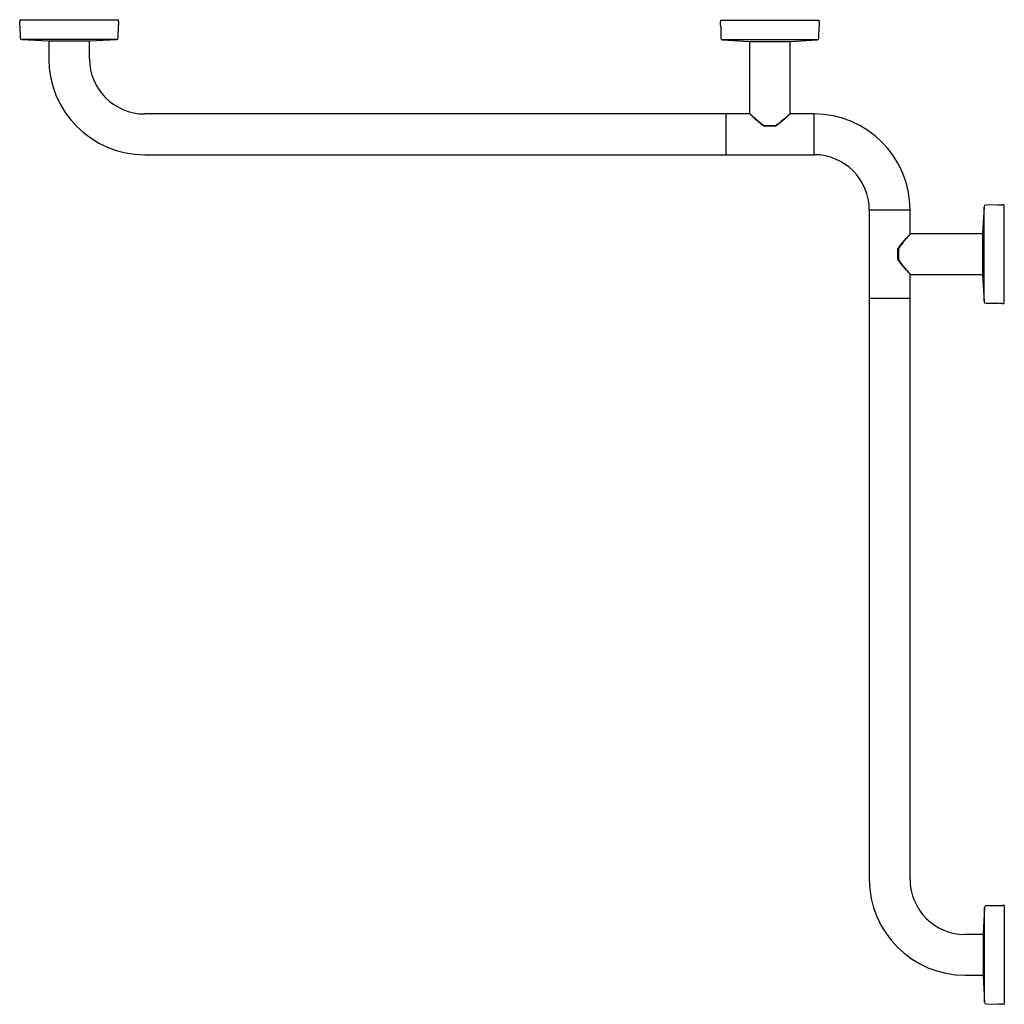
# Model space of a CAD drawing. Header units: millimetres. Extents: x 3300.492 to 3301.339, y 2352.496 to 2353.343.
import ezdxf

# ---------------------------------------------------------------- set-up
doc = ezdxf.new("R2010")
doc.units = ezdxf.units.MM
doc.layers.add('SANINDUSA', color=3, linetype='Continuous')

msp = doc.modelspace()

# ---------------------------------------------------------------- linework, layer by layer
at = {"layer": 'SANINDUSA'}
for p, q in [((3300.49208, 2353.34263), (3300.49208, 2353.34113)), ((3300.49208, 2353.34263), (3300.57708, 2353.34263)), ((3300.57708, 2353.34113), (3300.57708, 2353.34263)), ((3301.09458, 2353.34228), (3301.09458, 2353.34078)), ((3301.09458, 2353.34228), (3301.11219, 2353.34228)), ((3301.11219, 2353.34228), (3301.17958, 2353.34228)), ((3301.17958, 2353.34078), (3301.17958, 2353.34228)), ((3300.49227, 2353.33755), (3300.49241, 2353.32704)), ((3300.57675, 2353.32704), (3300.57689, 2353.33755)), ((3301.09477, 2353.3372), (3301.09491, 2353.32669)), ((3301.17925, 2353.32669), (3301.17939, 2353.3372)), ((3300.49383, 2353.32556), (3300.51678, 2353.32433)), ((3300.57533, 2353.32556), (3300.49383, 2353.32556)), ((3300.55238, 2353.32433), (3300.57533, 2353.32556)), ((3301.09633, 2353.32521), (3301.11928, 2353.32398)), ((3301.17783, 2353.32521), (3301.09633, 2353.32521)), ((3301.15488, 2353.32398), (3301.17783, 2353.32521)), ((3300.51678, 2353.32433), (3300.52311, 2353.32433)), ((3300.51708, 2353.32433), (3300.51708, 2353.30908)), ((3300.52311, 2353.32433), (3300.55238, 2353.32433)), ((3300.55208, 2353.30908), (3300.55208, 2353.32433)), ((3301.11928, 2353.32398), (3301.12495, 2353.32398)), ((3301.11958, 2353.32398), (3301.11958, 2353.26208)), ((3301.12495, 2353.32398), (3301.15488, 2353.32398)), ((3301.15458, 2353.26208), (3301.15458, 2353.32398)), ((3301.09758, 2353.26158), (3300.59958, 2353.26158)), ((3301.09908, 2353.26158), (3301.09758, 2353.26158)), ((3301.11988, 2353.26158), (3301.09908, 2353.26158)), ((3301.09908, 2353.26158), (3301.09908, 2353.22658)), ((3301.11974, 2353.26172), (3301.11977, 2353.26169)), ((3301.17508, 2353.26158), (3301.15428, 2353.26158)), ((3301.15439, 2353.26169), (3301.15442, 2353.26172)), ((3301.17508, 2353.22658), (3301.17508, 2353.26158)), ((3301.13221, 2353.25116), (3301.13221, 2353.25116)), ((3301.13233, 2353.25158), (3301.14183, 2353.25158)), ((3301.14169, 2353.25108), (3301.13247, 2353.25108)), ((3301.14195, 2353.25116), (3301.14195, 2353.25116)), ((3300.59958, 2353.22658), (3301.09758, 2353.22658)), ((3301.09758, 2353.22658), (3301.09908, 2353.22658)), ((3301.09908, 2353.22658), (3301.17508, 2353.22658)), ((3301.32121, 2353.18183), (3301.31998, 2353.15888)), ((3301.32121, 2353.10034), (3301.32121, 2353.18183)), ((3301.3332, 2353.18339), (3301.32268, 2353.18325)), ((3301.33828, 2353.18358), (3301.33678, 2353.18358)), ((3301.33828, 2353.18358), (3301.33828, 2353.09858)), ((3301.22258, 2353.17908), (3301.22258, 2353.10308)), ((3301.22258, 2353.17908), (3301.25758, 2353.17908)), ((3301.25758, 2353.15828), (3301.25758, 2353.17908)), ((3301.25772, 2353.15843), (3301.25769, 2353.1584)), ((3301.31998, 2353.15858), (3301.25808, 2353.15858)), ((3301.31998, 2353.15888), (3301.31998, 2353.15821)), ((3301.31998, 2353.15821), (3301.31998, 2353.12328)), ((3301.24708, 2353.13647), (3301.24708, 2353.14569)), ((3301.24715, 2353.14595), (3301.24715, 2353.14596)), ((3301.24758, 2353.14583), (3301.24758, 2353.13634)), ((3301.24715, 2353.13621), (3301.24715, 2353.13622)), ((3301.25758, 2353.10308), (3301.25758, 2353.12389)), ((3301.25769, 2353.12377), (3301.25772, 2353.12374)), ((3301.25808, 2353.12358), (3301.31998, 2353.12358)), ((3301.31998, 2353.12328), (3301.32121, 2353.10034)), ((3301.22258, 2353.10308), (3301.22258, 2353.10158)), ((3301.22258, 2353.10308), (3301.25758, 2353.10308)), ((3301.22258, 2353.10158), (3301.22258, 2352.60358)), ((3301.25758, 2353.10158), (3301.25758, 2353.10308)), ((3301.25758, 2352.60358), (3301.25758, 2353.10158)), ((3301.32268, 2353.09892), (3301.3332, 2353.09878)), ((3301.33678, 2353.09858), (3301.33828, 2353.09858)), ((3301.33355, 2352.58089), (3301.32303, 2352.58075)), ((3301.33863, 2352.58108), (3301.33713, 2352.58108)), ((3301.33863, 2352.58108), (3301.33863, 2352.55914)), ((3301.32156, 2352.57933), (3301.32033, 2352.55638)), ((3301.32156, 2352.57516), (3301.32156, 2352.57933)), ((3301.32156, 2352.49784), (3301.32156, 2352.57516)), ((3301.32033, 2352.55608), (3301.30508, 2352.55608)), ((3301.32033, 2352.55638), (3301.32033, 2352.52078)), ((3301.33863, 2352.55914), (3301.33863, 2352.49608)), ((3301.30508, 2352.52108), (3301.32033, 2352.52108)), ((3301.32033, 2352.52078), (3301.32156, 2352.49784)), ((3301.32303, 2352.49642), (3301.33355, 2352.49628)), ((3301.33713, 2352.49608), (3301.33863, 2352.49608))]:
    msp.add_line(p, q, dxfattribs=at)
at = {"layer": 'SANINDUSA', "flags": 128}
for points in [[(3301.13221, 2353.25116), (3301.1322, 2353.25117), (3301.13219, 2353.25122), (3301.13221, 2353.25132), (3301.13226, 2353.25144), (3301.13233, 2353.25158)], [(3301.14183, 2353.25158), (3301.1419, 2353.25144), (3301.14195, 2353.25132), (3301.14197, 2353.25122), (3301.14196, 2353.25117), (3301.14195, 2353.25116)], [(3301.24715, 2353.14596), (3301.24716, 2353.14597), (3301.24722, 2353.14597), (3301.24732, 2353.14595), (3301.24744, 2353.1459), (3301.24758, 2353.14583)], [(3301.24758, 2353.13634), (3301.24744, 2353.13627), (3301.24732, 2353.13622), (3301.24722, 2353.1362), (3301.24716, 2353.1362), (3301.24715, 2353.13621)]]:
    msp.add_lwpolyline(points, dxfattribs=at)
at = {"layer": 'SANINDUSA'}
for centre, radius, start, end in [((3300.44873, 2353.33698), 0.04355, 0.74778, 5.46757), ((3300.62043, 2353.33698), 0.04355, 174.53243, 179.25222), ((3301.05123, 2353.33663), 0.04355, 0.74778, 5.46757), ((3301.22293, 2353.33663), 0.04355, 174.53243, 179.25222), ((3300.49391, 2353.32706), 0.0015, 180.74778, 266.94399), ((3300.57525, 2353.32706), 0.0015, 273.05601, 359.25222), ((3301.09641, 2353.32671), 0.0015, 180.74778, 266.94399), ((3301.17775, 2353.32671), 0.0015, 273.05601, 359.25222), ((3300.59958, 2353.30908), 0.0825, 180, 270), ((3300.59958, 2353.30908), 0.0475, 180, 270), ((3301.12008, 2353.26208), 0.0005, 180.00882, 226.58519), ((3301.15408, 2353.26208), 0.0005, 313.41481, 359.96787), ((3301.17508, 2353.17908), 0.0825, 0, 90), ((3301.13247, 2353.25158), 0.0005, 238.42361, 270), ((3301.1329, 2353.25147), 0.000575, 168.3701, 221.96452), ((3301.14126, 2353.25147), 0.000575, 318.03548, 11.6299), ((3301.14169, 2353.25158), 0.0005, 270, 301.57639), ((3301.17508, 2353.17908), 0.0475, 0, 90), ((3301.3227, 2353.18175), 0.0015, 90.74778, 176.94399), ((3301.33263, 2353.22694), 0.04355, 270.74778, 275.46757), ((3301.25808, 2353.15808), 0.0005, 90.00882, 136.58519), ((3301.24758, 2353.14569), 0.0005, 148.42361, 180), ((3301.24746, 2353.14527), 0.000575, 78.3704, 131.97247), ((3301.24758, 2353.13647), 0.0005, 180, 211.57639), ((3301.24746, 2353.1369), 0.000575, 228.03174, 281.62857), ((3301.25808, 2353.12408), 0.0005, 223.41481, 269.96787), ((3301.3227, 2353.10042), 0.0015, 183.05601, 269.25222), ((3301.33263, 2353.05523), 0.04355, 84.53243, 89.25222), ((3301.30508, 2352.60358), 0.0825, 180, 270), ((3301.30508, 2352.60358), 0.0475, 180, 270), ((3301.32305, 2352.57925), 0.0015, 90.74778, 176.94399), ((3301.33298, 2352.62444), 0.04355, 270.74778, 275.46757), ((3301.32305, 2352.49792), 0.0015, 183.05601, 269.25222), ((3301.33298, 2352.45273), 0.04355, 84.53243, 89.25222)]:
    msp.add_arc(centre, radius, start, end, dxfattribs=at)
for points, knots in [([(3301.11958, 2353.26208), (3301.11961, 2353.26206), (3301.11967, 2353.262), (3301.12017, 2353.26155), (3301.12092, 2353.26086), (3301.12204, 2353.25985), (3301.12359, 2353.25846), (3301.12583, 2353.25651), (3301.12865, 2353.25408), (3301.13109, 2353.25243), (3301.13233, 2353.25158)], [0, 0, 0, 0, 0.092646, 0.188414, 0.280692, 0.375213, 0.504446, 0.637366, 0.815639, 1, 1, 1, 1]), ([(3301.11987, 2353.26159), (3301.11991, 2353.26156), (3301.12001, 2353.26146), (3301.12042, 2353.26108), (3301.12108, 2353.26046), (3301.12196, 2353.25963), (3301.12306, 2353.25862), (3301.12437, 2353.25743), (3301.1259, 2353.25606), (3301.12764, 2353.25453), (3301.12954, 2353.253), (3301.13108, 2353.25185), (3301.132, 2353.25131), (3301.13222, 2353.25117)], [0, 0, 0, 0, 0.0458289, 0.1328267, 0.2217377, 0.3138616, 0.4105003, 0.5129291, 0.6213988, 0.7365724, 0.8572877, 0.9652696, 1, 1, 1, 1]), ([(3301.14183, 2353.25158), (3301.14291, 2353.25231), (3301.14509, 2353.25377), (3301.14796, 2353.25618), (3301.15026, 2353.25818), (3301.15198, 2353.25972), (3301.15313, 2353.26076), (3301.15394, 2353.2615), (3301.15447, 2353.26198), (3301.15454, 2353.26205), (3301.15458, 2353.26208)], [0, 0, 0, 0, 0.1595996, 0.3230406, 0.4913575, 0.6008978, 0.7130558, 0.8042445, 0.8978719, 1, 1, 1, 1]), ([(3301.14194, 2353.25117), (3301.14215, 2353.25129), (3301.14297, 2353.25177), (3301.14434, 2353.2528), (3301.14616, 2353.25425), (3301.14798, 2353.2558), (3301.14963, 2353.25728), (3301.15101, 2353.25853), (3301.15211, 2353.25956), (3301.15303, 2353.26041), (3301.15376, 2353.26109), (3301.15404, 2353.26136), (3301.15419, 2353.2615)], [0, 0, 0, 0, 0.033184, 0.132077, 0.244325, 0.372807, 0.49902, 0.606022, 0.707534, 0.802758, 0.903998, 1, 1, 1, 1]), ([(3301.15419, 2353.2615), (3301.15419, 2353.2615), (3301.15434, 2353.26164), (3301.15439, 2353.26169), (3301.1544, 2353.2617), (3301.15441, 2353.2617)], [0, 0, 0, 0, 0.006082, 0.992602, 1, 1, 1, 1]), ([(3301.25759, 2353.15829), (3301.25756, 2353.15826), (3301.25746, 2353.15815), (3301.25707, 2353.15775), (3301.25645, 2353.15708), (3301.25563, 2353.1562), (3301.25462, 2353.15511), (3301.25342, 2353.1538), (3301.25206, 2353.15227), (3301.25053, 2353.15052), (3301.249, 2353.14863), (3301.24785, 2353.14709), (3301.2473, 2353.14617), (3301.24717, 2353.14594)], [0, 0, 0, 0, 0.045829, 0.132827, 0.221738, 0.313862, 0.410501, 0.512929, 0.621399, 0.736571, 0.857288, 0.965269, 1, 1, 1, 1]), ([(3301.25808, 2353.15858), (3301.25805, 2353.15855), (3301.25799, 2353.15849), (3301.25754, 2353.158), (3301.25685, 2353.15724), (3301.25584, 2353.15613), (3301.25445, 2353.15458), (3301.2525, 2353.15234), (3301.25008, 2353.14951), (3301.24842, 2353.14707), (3301.24758, 2353.14583)], [0, 0, 0, 0, 0.092646, 0.188414, 0.280692, 0.375213, 0.504446, 0.637367, 0.815639, 1, 1, 1, 1]), ([(3301.24716, 2353.13622), (3301.24728, 2353.13602), (3301.24776, 2353.1352), (3301.2488, 2353.13383), (3301.25024, 2353.13201), (3301.2518, 2353.13018), (3301.25327, 2353.12854), (3301.25453, 2353.12716), (3301.25555, 2353.12605), (3301.25641, 2353.12513), (3301.25709, 2353.12441), (3301.25736, 2353.12412), (3301.25749, 2353.12398)], [0, 0, 0, 0, 0.033184, 0.132078, 0.244325, 0.372807, 0.49902, 0.606022, 0.707534, 0.802758, 0.903998, 1, 1, 1, 1]), ([(3301.24758, 2353.13634), (3301.2483, 2353.13526), (3301.24977, 2353.13307), (3301.25218, 2353.13021), (3301.25417, 2353.12791), (3301.25572, 2353.12618), (3301.25675, 2353.12504), (3301.25749, 2353.12423), (3301.25798, 2353.12369), (3301.25805, 2353.12362), (3301.25808, 2353.12358)], [0, 0, 0, 0, 0.159599, 0.32304, 0.491357, 0.600898, 0.713055, 0.804244, 0.897872, 1, 1, 1, 1]), ([(3301.25749, 2353.12398), (3301.25749, 2353.12398), (3301.25764, 2353.12383), (3301.25768, 2353.12378), (3301.2577, 2353.12376), (3301.2577, 2353.12376)], [0, 0, 0, 0, 0.006082, 0.992602, 1, 1, 1, 1])]:
    msp.add_open_spline(points, degree=3, knots=knots, dxfattribs=at)

doc.saveas('drawing.dxf')
